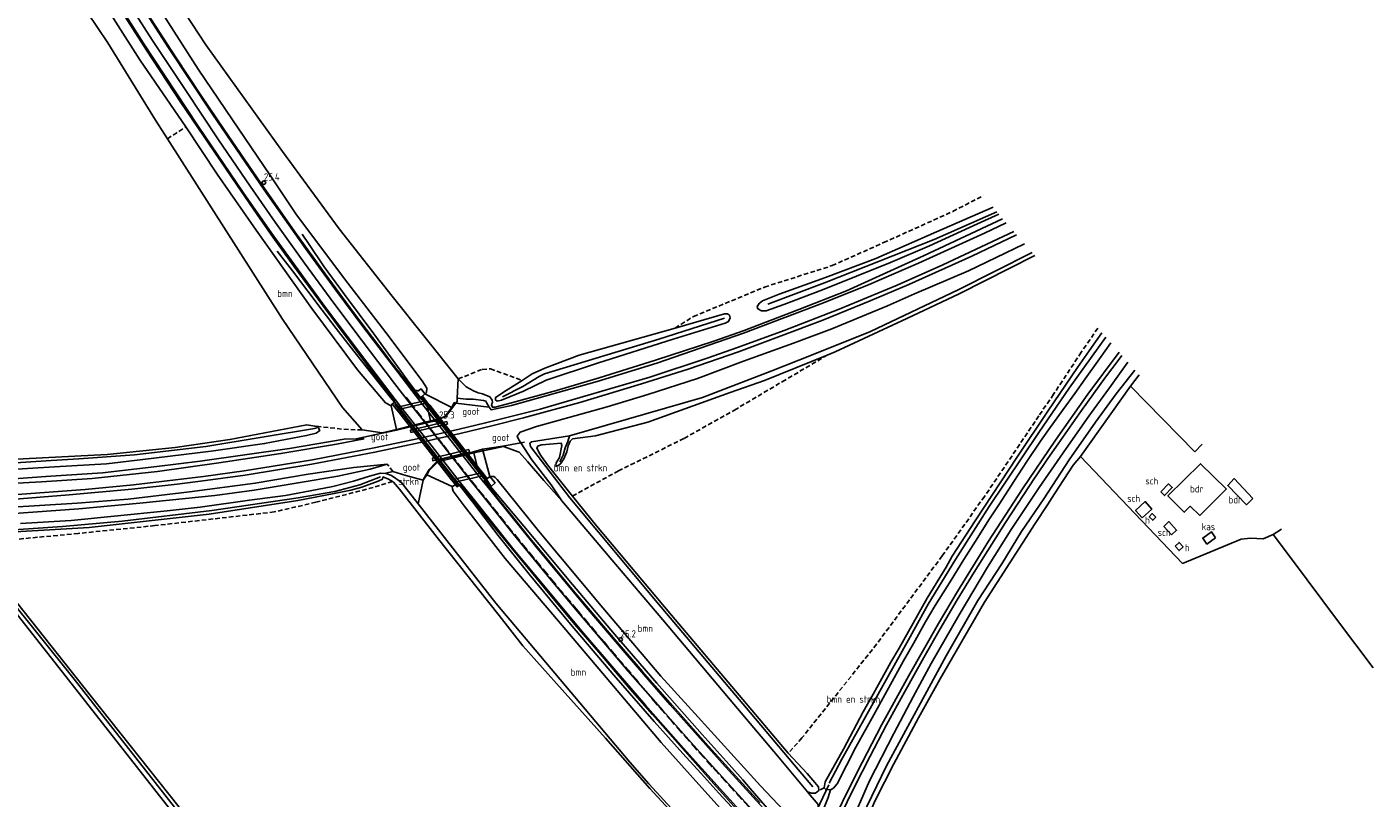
# Model space of a CAD drawing. Extents: x 234510 to 235400, y 502342 to 503395.
# Tile 3 of 15: x 234929 to 235400, y 502592 to 502862. Entities that reach past the tile are written whole.
import ezdxf
from ezdxf.enums import TextEntityAlignment as Align

# ---------------------------------------------------------------- set-up
doc = ezdxf.new("R2010")
doc.units = 0
doc.header["$MEASUREMENT"] = 0
for name, pattern in [('CULTSCH', [2.4, 1.6, -0.8]), ('GELEIDE', [1000.1, 1000, -0.1]), ('RASTER', [1000.1, 1000, -0.1]), ('VERFSTIP', [4, 3, -1])]:
    doc.linetypes.add(name, pattern=pattern)
doc.layers.get('0').update_dxf_attribs({"linetype": 'CONTINUOUS'})
for name, color, linetype in [('MDI-XX-BEBOUWING', 15, 'CONTINUOUS'), ('MDI-XX-BEPLANTING', 11, 'CONTINUOUS'), ('MDI-XX-GELEIDERAIL', 14, 'CONTINUOUS'), ('MDI-XX-GREPPEL', 12, 'CONTINUOUS'), ('MDI-XX-HECTO', 1, 'CONTINUOUS'), ('MDI-XX-KUNSTWERK', 12, 'CONTINUOUS'), ('MDI-XX-MARKERING', 8, 'CONTINUOUS'), ('MDI-XX-OVERIG', 16, 'CONTINUOUS'), ('MDI-XX-RASTER', 7, 'CONTINUOUS'), ('MDI-XX-RIOLERING', 12, 'CONTINUOUS'), ('MDI-XX-TALUD', 11, 'CONTINUOUS'), ('MDI-XX-TERREINAFSCH', 15, 'CONTINUOUS')]:
    doc.layers.add(name, color=color, linetype=linetype)
doc.styles.add('ISO25', font='ISO', dxfattribs={"height": 2.5})
doc.linetypes.add('GREPPEL', pattern='A,25.5,-0.01,[14,RTW.shx,S=1,R=0,X=0,Y=0],1,[14,RTW.shx,S=1,R=0,X=0,Y=0],1,[14,RTW.shx,S=1,R=0,X=0,Y=0],1,[14,RTW.shx,S=1,R=0,X=0,Y=0],1,[14,RTW.shx,S=1,R=0,X=0,Y=0],0.5,-0.01', length=30.02)

# ---------------------------------------------------------------- blocks, each defined once
blk = doc.blocks.new('PUNT125')
at = {"color": 0}
blk.add_circle((0, 0), 0.625, dxfattribs=at)

msp = doc.modelspace()

# ---------------------------------------------------------------- linework, layer by layer
at = {"layer": 'MDI-XX-BEBOUWING', "color": 253}
for points in [[(235348.458, 502699.919, 11.278), (235339.263, 502690.789, 11.395), (235335.865, 502694.015, 11.683), (235333.799, 502691.892, 11.758), (235328.052, 502697.579, 10.48), (235339.526, 502708.888, 10.429), (235348.513, 502700.036, 11.071), (235348.458, 502699.919, 11.278)], [(235325.573, 502699.004, 10.405), (235328.311, 502701.814, 10.303), (235329.603, 502700.55, 10.501), (235326.855, 502697.718, 10.654), (235325.573, 502699.004, 10.405)], [(235357.789, 502696.743, 11.368), (235355.613, 502694.54, 11.362), (235349.018, 502701.295, 10.942), (235351.307, 502703.673, 10.807), (235357.789, 502696.743, 11.368)], [(235319.037, 502689.925, 10.216), (235316.729, 502692.484, 10.255), (235320.126, 502695.599, 10.198), (235322.427, 502693.005, 10.153), (235319.037, 502689.925, 10.216)], [(235321.468, 502690.302, 9.487), (235322.56, 502691.408, 9.814), (235323.843, 502690.158, 9.811), (235322.747, 502689.064, 9.457), (235321.468, 502690.302, 9.487)], [(235329.332, 502683.991, 10.102), (235326.654, 502686.945, 10.126), (235328.444, 502688.599, 10.789), (235331.085, 502685.602, 10.828), (235329.332, 502683.991, 10.102)], [(235344.761, 502682.886, 10.066), (235341.721, 502680.769, 10.135), (235340.265, 502682.85, 10.171), (235343.346, 502685.031, 10.051), (235344.761, 502682.886, 10.066)], [(235330.575, 502680.08, 10.27), (235332.009, 502681.322, 10.261), (235333.375, 502679.764, 10.192), (235331.966, 502678.503, 10.243), (235330.575, 502680.08, 10.27)]]:
    msp.add_polyline3d(points, close=True, dxfattribs=at)
at = {"layer": 'MDI-XX-GELEIDERAIL', "color": 253, "linetype": 'GELEIDE'}
for points in [[(235067.327, 502730.737, 16.236), (235061.722, 502738.193, 15.975), (235050.059, 502754.323, 15.747), (235039.786, 502768.134, 15.321), (235032.761, 502777.826, 14.823), (235027.466, 502785.575, 14.373), (235025.064, 502789.151, 14.079)], [(235058.708, 502728.778, 16.203), (235055.986, 502732.085, 16.077), (235047.51, 502742.661, 15.906), (235041.778, 502749.922, 15.738), (235036.867, 502756.233, 15.573), (235032.008, 502762.593, 15.453), (235021.635, 502776.399, 14.808), (235016.305, 502783.291, 14.259)], [(235087.931, 502704.555, 16.647), (235075.282, 502720.592, 16.413), (235067.327, 502730.737, 16.236)], [(235079.153, 502702.592, 16.653), (235066.226, 502718.945, 16.401), (235058.708, 502728.778, 16.203)], [(235158.252, 502607.475, 16.888), (235148.204, 502618.721, 16.95), (235134.105, 502634.869, 17.028), (235118.988, 502652.708, 16.953), (235104.418, 502670.253, 16.932), (235093.586, 502683.723, 16.818), (235088.712, 502690.125, 16.767), (235084.728, 502695.429, 16.713), (235079.153, 502702.592, 16.653)], [(235164.986, 502614.11, 16.978), (235149.16, 502632.029, 17.028), (235134.343, 502649.251, 17.025), (235119.671, 502666.649, 16.977), (235102.584, 502687.004, 16.842), (235091.393, 502700.305, 16.689), (235087.931, 502704.555, 16.647)], [(235195.322, 502579.741, 16.636), (235193.098, 502582.165, 16.603), (235187.107, 502589.095, 16.702), (235181.835, 502595.226, 16.732), (235179.28, 502598.208, 16.732), (235174.449, 502603.568, 16.876), (235164.986, 502614.11, 16.978)], [(235191.723, 502571.861, 16.657), (235188.297, 502575.388, 16.63), (235181.797, 502582.127, 16.693), (235175.339, 502588.79, 16.72), (235170.817, 502593.552, 16.75), (235164.528, 502600.532, 16.828), (235158.252, 502607.475, 16.888)]]:
    msp.add_polyline3d(points, dxfattribs=at)
at = {"layer": 'MDI-XX-GREPPEL', "color": 253, "linetype": 'GREPPEL'}
for points in [[(235268.174, 502797.031, 7.83), (235246.21, 502787.375, 7.812), (235207.903, 502772.146, 7.638), (235187.98, 502764.671, 7.419)], [(235174.175, 502630.898, 7.78), (235149.374, 502660.24, 7.482), (235118.74, 502696.989, 7.455), (235104.898, 502714.93, 7.422), (235104.687, 502716.06, 7.503), (235105.315, 502716.535, 7.725), (235118.535, 502718.615, 7.2), (235165.169, 502732.094, 7.044), (235189.425, 502741.417, 7.329), (235203.36, 502746.903, 7.341), (235223.952, 502755.203, 7.5), (235254.669, 502769.714, 7.599), (235280.537, 502782.746, 7.494)], [(235172.91, 502759.762, 7.704), (235149.886, 502752.5, 7.731), (235109.881, 502740.304, 7.368), (235107.938, 502739.455, 7.38), (235102.296, 502735.92, 7.86), (235095.131, 502732.328, 8.442)], [(235306.358, 502753.139, 7.84), (235293.555, 502735.301, 7.804), (235282.945, 502719.846, 7.699), (235265.554, 502693.875, 7.711), (235253.707, 502675.309, 7.648), (235244.193, 502659.685, 7.747), (235237.798, 502648.334, 7.669), (235221.602, 502619.197, 7.675), (235213.917, 502605.449, 7.957), (235209.47, 502597.095, 8.215)], [(235286.97, 502507.471, 7.691), (235275.116, 502519.798, 7.726), (235262.37, 502533.154, 7.654), (235253.763, 502542.158, 7.744), (235240.519, 502556.403, 7.744), (235226.853, 502571.639, 7.78), (235220.035, 502579.364, 7.906), (235219.266, 502580.701, 7.963), (235219.344, 502581.973, 7.963), (235229.552, 502603.092, 7.708), (235250.476, 502641.685, 7.612), (235261.585, 502660.958, 7.585), (235269.889, 502673.879, 7.546), (235276.827, 502685.125, 7.396), (235284.607, 502696.596, 7.393), (235293.527, 502710.213, 7.459), (235302.753, 502723.418, 7.561), (235310, 502733.281, 7.702), (235316.478, 502741.623, 7.774)], [(234829.51, 502703.81, 7.599), (234854.426, 502705.175, 7.527), (234892.615, 502707.108, 7.533), (234937.19, 502710.027, 7.275), (234946.801, 502710.578, 7.581), (234966.367, 502712.028, 7.524), (234991.326, 502714.946, 7.464), (235030.058, 502721.349, 7.491)], [(235118.535, 502718.615, 7.2), (235118.005, 502716.682, 7.581), (235117.101, 502714.389, 7.683), (235116.427, 502711.848, 7.659), (235115.229, 502709.576, 7.896)], [(235052.461, 502704.316, 7.224), (235045.141, 502701.451, 7.287), (235036.456, 502699.192, 7.212), (235023.608, 502696.914, 7.206), (234993.405, 502692.53, 7.215), (234962.04, 502688.758, 7.062), (234941.163, 502686.884, 7.005), (234915.426, 502685.174, 6.918), (234909.271, 502684.652, 6.738), (234907.453, 502683.496, 6.591), (234906.36, 502682.617, 6.579), (234905.198, 502682.14, 6.546), (234867.057, 502680.941, 6.555), (234846.101, 502680.057, 6.45)], [(234909.295, 502678.207, 6.588), (234945.179, 502633.438, 6.741), (234980.273, 502588.705, 6.798), (235013.634, 502546.678, 7.044), (235044.096, 502508.099, 7.189)], [(235203.775, 502595.779, 8.188), (235197.409, 502603.41, 7.843), (235181.876, 502621.806, 7.864), (235174.175, 502630.898, 7.78)]]:
    msp.add_polyline3d(points, dxfattribs=at)
at = {"layer": 'MDI-XX-KUNSTWERK', "color": 253}
for points in [[(235089.819, 502703.632, 16.047), (235089.23, 502703.164, 16.089), (235089.016, 502703.431, 15.912), (235088.09, 502704.591, 16.113), (235087.931, 502704.555, 16.647), (235087.011, 502704.349, 15.948), (235083.682, 502703.605, 16.017), (235083.477, 502703.559, 16.011), (235079.971, 502702.775, 16.059), (235079.153, 502702.592, 16.653), (235078.904, 502702.536, 16.14), (235079.56, 502701.672, 16.026), (235079.854, 502701.284, 16.134), (235079.224, 502700.824, 16.104), (235078.674, 502701.527, 15.646), (235077.869, 502702.555, 14.948), (235077.337, 502703.235, 14.408), (235076.525, 502704.272, 15.525), (235058.811, 502726.902, 15.525), (235058.118, 502727.788, 15.525), (235056.555, 502729.784, 15.525), (235057.301, 502730.334, 15.513), (235057.432, 502730.167, 15.477), (235058.552, 502728.742, 15.633), (235058.708, 502728.778, 16.203), (235059.46, 502728.949, 15.522), (235062.917, 502729.735, 15.582), (235063.166, 502729.792, 15.576), (235066.46, 502730.54, 15.57), (235067.327, 502730.737, 16.236), (235067.489, 502730.774, 15.636), (235066.961, 502731.43, 15.561), (235066.454, 502732.06, 15.663), (235067.116, 502732.566, 15.66), (235068.94, 502730.237, 13.912), (235069.671, 502729.31, 16.047), (235086.984, 502707.244, 16.047), (235088.108, 502705.813, 14.435), (235089.819, 502703.632, 16.047)], [(235066.46, 502730.54, 15.57), (235067.327, 502730.737, 16.236), (235067.489, 502730.774, 15.636), (235066.961, 502731.43, 15.561), (235066.454, 502732.06, 15.663), (235067.116, 502732.566, 15.66), (235068.94, 502730.237, 13.912), (235068.756, 502730.194, 13.883), (235068.579, 502730.121, 13.786), (235068.362, 502730.097, 13.921), (235058.118, 502727.788, 15.525), (235056.555, 502729.784, 15.525), (235057.301, 502730.334, 15.513), (235057.432, 502730.167, 15.477), (235058.552, 502728.742, 15.633), (235058.708, 502728.778, 16.203), (235059.46, 502728.949, 15.522), (235062.917, 502729.735, 15.582), (235063.166, 502729.792, 15.576), (235066.46, 502730.54, 15.57)], [(235075.675, 502723.602, 9.383), (235075.841, 502722.758, 9.392), (235063.087, 502719.807, 9.374), (235062.91, 502720.658, 9.376), (235075.675, 502723.602, 9.383)], [(235083.368, 502713.825, 9.533), (235083.567, 502712.942, 9.533), (235070.727, 502709.939, 9.527), (235070.632, 502710.808, 9.528), (235083.368, 502713.825, 9.533)], [(235089.559, 502703.395, 15.853), (235089.23, 502703.164, 16.089), (235089.016, 502703.431, 15.912), (235088.09, 502704.591, 16.113), (235087.931, 502704.555, 16.647), (235087.011, 502704.349, 15.948), (235083.682, 502703.605, 16.017), (235083.477, 502703.559, 16.011), (235079.971, 502702.775, 16.059), (235079.153, 502702.592, 16.653), (235078.904, 502702.536, 16.14), (235079.56, 502701.672, 16.026), (235079.854, 502701.284, 16.134), (235079.224, 502700.824, 16.104), (235078.674, 502701.527, 15.646), (235077.869, 502702.555, 14.948), (235077.337, 502703.235, 14.408), (235086.711, 502705.492, 14.403), (235086.849, 502705.583, 14.321), (235087.091, 502705.596, 14.443), (235088.108, 502705.813, 14.435), (235089.819, 502703.632, 16.047), (235089.559, 502703.395, 15.853)]]:
    msp.add_polyline3d(points, close=True, dxfattribs=at)
at = {"layer": 'MDI-XX-MARKERING', "color": 253}
for points in [[(235059.46, 502728.949, 15.522), (235053.86, 502736.216, 15.426), (235044.695, 502748.22, 15.261), (235033.223, 502763.587, 14.877), (235023.574, 502776.731, 14.586), (235014.382, 502789.493, 14.241), (235004.355, 502803.818, 13.959), (234988.577, 502827.018, 13.353), (234969.354, 502856.17, 12.675), (234953.191, 502881.678, 12.057), (234936.492, 502908.842, 11.487)], [(235062.917, 502729.735, 15.582), (235057.363, 502737.001, 15.459), (235045.96, 502751.896, 15.153), (235036.073, 502765.061, 14.835), (235025.783, 502779.108, 14.571), (235015.565, 502793.432, 14.19), (235006.787, 502806.047, 13.917), (234995.779, 502822.203, 13.428), (234984.244, 502839.429, 13.083), (234972.673, 502856.969, 12.693), (234960.97, 502875.316, 12.279), (234947.528, 502897.053, 11.826), (234939.929, 502909.524, 11.481)], [(235066.46, 502730.54, 15.57), (235058.465, 502740.896, 15.348), (235046.615, 502756.374, 15.111), (235036.414, 502770.074, 14.796), (235026.145, 502784.204, 14.373), (235011.651, 502804.714, 13.941), (234993.599, 502831.225, 13.359), (234978.188, 502854.411, 12.75), (234961.946, 502879.775, 12.123), (234946.313, 502905.199, 11.553), (234942.319, 502911.832, 11.448)], [(235083.477, 502703.559, 16.011), (235071.753, 502718.509, 15.819), (235062.917, 502729.735, 15.582)], [(235087.011, 502704.349, 15.948), (235081.442, 502711.458, 15.858), (235066.46, 502730.54, 15.57)], [(235079.971, 502702.775, 16.059), (235070.482, 502714.857, 15.963), (235059.46, 502728.949, 15.522)], [(235158.554, 502609.3, 16.375), (235145.163, 502624.412, 16.431), (235133.43, 502637.991, 16.437), (235123.475, 502649.619, 16.437), (235110.066, 502665.643, 16.449), (235099.27, 502678.68, 16.449), (235087.031, 502693.898, 16.143), (235079.971, 502702.775, 16.059)], [(235162.08, 502610.303, 16.402), (235151.233, 502622.465, 16.392), (235139.157, 502636.312, 16.416), (235128.059, 502649.288, 16.467), (235121.42, 502657.16, 16.458), (235111.761, 502668.725, 16.38), (235098.908, 502684.345, 16.29), (235088.813, 502696.895, 16.101), (235083.477, 502703.559, 16.011)], [(235163.392, 502613.72, 16.324), (235153.796, 502624.553, 16.311), (235146.831, 502632.508, 16.311), (235138.07, 502642.673, 16.368), (235124.421, 502658.684, 16.341), (235106.767, 502679.865, 16.221), (235090.693, 502699.859, 15.969), (235087.011, 502704.349, 15.948)], [(235194.984, 502579.001, 15.958), (235186.491, 502588.265, 16.027), (235172.013, 502604.121, 16.228), (235163.392, 502613.72, 16.324)], [(235192.083, 502572.649, 16.042), (235184.049, 502581.221, 16.078), (235176.969, 502588.873, 16.189), (235171.336, 502595.097, 16.279), (235158.554, 502609.3, 16.375)], [(235193.511, 502575.776, 16.018), (235187.225, 502582.567, 16.078), (235173.043, 502598.179, 16.264), (235162.08, 502610.303, 16.402)]]:
    msp.add_polyline3d(points, dxfattribs=at)
at = {"layer": 'MDI-XX-MARKERING', "color": 253, "linetype": 'VERFSTIP'}
for points in [[(235063.166, 502729.792, 15.576), (235061.391, 502732.133, 15.555)], [(235083.682, 502703.605, 16.017), (235074.192, 502715.734, 15.855), (235063.166, 502729.792, 15.576)], [(235142.754, 502632.501, 16.407), (235130.67, 502646.501, 16.461), (235121.591, 502657.287, 16.479), (235113.664, 502666.731, 16.434), (235106.273, 502675.687, 16.341), (235098.58, 502685.081, 16.281), (235083.682, 502703.605, 16.017)], [(235160.63, 502611.617, 16.447), (235154.63, 502618.403, 16.419), (235146.736, 502627.375, 16.404)], [(235193.434, 502575.607, 16.015), (235187.072, 502582.499, 16.087), (235168.589, 502602.709, 16.33), (235160.63, 502611.617, 16.447)]]:
    msp.add_polyline3d(points, dxfattribs=at)
at = {"layer": 'MDI-XX-OVERIG', "color": 253}
for points in [[(234836.533, 502693.413, 9.501), (234845.5, 502693.852, 9.495), (234870.463, 502695.051, 9.495), (234896.544, 502696.382, 9.483), (234923.721, 502697.954, 9.489), (234949.051, 502699.855, 9.516), (234965.93, 502701.486, 9.519), (234990.42, 502704.401, 9.492), (235004.758, 502706.409, 9.546), (235028.576, 502710.268, 9.516), (235050.16, 502714.409, 9.594), (235065.892, 502717.719, 9.595), (235079.952, 502720.917, 9.599), (235089.219, 502723.156, 9.606), (235108.382, 502727.963, 9.516), (235146.698, 502739.182, 9.516), (235166.814, 502745.817, 9.519), (235177.376, 502749.549, 9.519), (235193.72, 502755.529, 9.513), (235212.975, 502762.984, 9.588), (235233.239, 502771.405, 9.591), (235249.225, 502778.448, 9.627), (235270.43, 502788.36, 9.627), (235274.15, 502790.089, 9.636)], [(235275.127, 502788.966, 9.636), (235259.421, 502781.503, 9.657), (235237.329, 502771.596, 9.651), (235223.883, 502765.865, 9.645), (235207.262, 502759.117, 9.63), (235192.724, 502753.575, 9.615), (235177.749, 502748.063, 9.621), (235160.177, 502742.021, 9.57), (235143.83, 502736.816, 9.597), (235122.264, 502730.302, 9.555), (235102.484, 502724.938, 9.537), (235091.456, 502722.161, 9.69), (235080.302, 502719.444, 9.683), (235066.279, 502716.26, 9.674), (235050.42, 502712.946, 9.675), (235028.368, 502708.69, 9.555), (235005.067, 502704.917, 9.573), (234991.191, 502702.985, 9.585), (234981.301, 502701.696, 9.57), (234965.396, 502699.943, 9.573), (234943.502, 502697.942, 9.576), (234923.107, 502696.405, 9.528)], [(235208.952, 502579.987, 9.557), (235219.272, 502600.885, 9.505), (235227.976, 502617.646, 9.511), (235237.219, 502634.564, 9.526), (235247.73, 502652.975, 9.523), (235254.404, 502664.196, 9.511), (235265.286, 502681.816, 9.526), (235277.117, 502700.09, 9.544), (235288.67, 502717.143, 9.55), (235300.04, 502733.197, 9.544), (235310.955, 502747.908, 9.535)], [(235311.955, 502746.77, 9.409), (235310.659, 502745.017, 9.427), (235306.259, 502739.147, 9.442), (235302.011, 502733.37, 9.439), (235297.779, 502727.499, 9.442), (235293.686, 502721.708, 9.451), (235289.612, 502715.871, 9.454), (235286.036, 502710.724, 9.445), (235281.671, 502704.29, 9.445), (235281.638, 502704.199, 9.427), (235271.171, 502688.25, 9.415), (235260.285, 502670.936, 9.421), (235254.356, 502661.192, 9.403), (235248.341, 502651.071, 9.406), (235242.642, 502641.115, 9.406), (235234.675, 502626.82, 9.421), (235229.587, 502617.455, 9.421), (235223.897, 502606.584, 9.421), (235218.387, 502595.754, 9.421), (235213.186, 502585.284, 9.421)]]:
    msp.add_polyline3d(points, dxfattribs=at)
at = {"layer": 'MDI-XX-RASTER', "color": 253, "linetype": 'RASTER'}
for points in [[(234943.571, 502876.166, 8.388), (234956.928, 502856.173, 8.604), (234973.711, 502829.053, 8.904), (234977.838, 502822.587, 8.781), (235018.153, 502759.423, 8.355), (235039.079, 502728.604, 8.745), (235046.01, 502720.689, 8.77), (235052.977, 502719.661, 9.353), (235058.019, 502720.877, 9.578), (235069.986, 502723.874, 9.73), (235074.047, 502724.935, 9.529), (235075.209, 502725.227, 9.596), (235078.772, 502730.099, 9.446), (235079.227, 502730.662, 9.545), (235079.288, 502731.809, 9.495), (235079.644, 502738.546, 8.348), (235056.498, 502767.462, 8.565), (235037.989, 502791.11, 8.583), (235018.117, 502818.16, 9.195), (234991.244, 502855.5, 9.135), (234981.462, 502870.391, 8.859)], [(235314.935, 502735.991, 8.641), (235317.967, 502739.929, 8.614)], [(235399.894, 502637.476, 8.743), (235387.469, 502653.969, 8.635), (235371.645, 502675.086, 8.56), (235364.903, 502684.107, 8.692), (235361.366, 502682.623, 8.767), (235357.036, 502682.834, 8.779), (235353.702, 502682.469, 8.74), (235333.163, 502673.947, 8.716), (235297.452, 502711.419, 8.506), (235314.935, 502735.991, 8.641), (235337.518, 502713.02, 8.77), (235340.068, 502715.686, 8.77)], [(235079.651, 502701.308, 16.14), (235057.472, 502729.76, 15.69)], [(235066.859, 502732.016, 15.747), (235089.353, 502703.555, 15.999)], [(235176.162, 502624.787, 9.235), (235151.275, 502654.286, 8.766), (235133.447, 502675.273, 8.766), (235115.925, 502695.84, 8.826), (235109.626, 502703.02, 9.039), (235103.936, 502709.673, 8.955), (235100.946, 502712.936, 8.983), (235095.449, 502714.906, 9.215), (235085.155, 502712.637, 9.533), (235072.557, 502709.532, 9.228), (235071.806, 502709.352, 9.382), (235069.449, 502706.82, 9.342), (235067.426, 502703.462, 9.311), (235067.371, 502703.143, 9.134), (235065.626, 502694.819, 8.577), (235092.84, 502660.09, 8.91), (235139.7, 502604.483, 8.868), (235146.397, 502596.898, 8.8)], [(235283.287, 502513.655, 8.389), (235267.594, 502529.252, 8.26), (235261.55, 502535.818, 8.284), (235249.852, 502548.172, 8.401), (235238.07, 502561.007, 8.644), (235232.566, 502567.107, 8.617), (235226.575, 502573.809, 8.701), (235220.968, 502580.529, 8.743), (235225.619, 502591.006, 8.5), (235232.081, 502603.809, 8.539), (235240.77, 502619.892, 8.551), (235248.302, 502633.561, 8.617), (235263.844, 502660.398, 8.311), (235281.611, 502687.954, 8.248), (235285.903, 502694.52, 8.242), (235288.378, 502698.388, 8.236), (235294.952, 502708.395, 8.461), (235297.452, 502711.419, 8.506)], [(235364.903, 502684.107, 8.692), (235367.832, 502686.019, 8.566)], [(235176.162, 502624.787, 9.235), (235191.369, 502606.648, 9.346), (235201.889, 502594.093, 9.592), (235202.898, 502592.889, 9.739), (235204.283, 502591.257, 9.724), (235205.652, 502589.605, 9.616), (235205.573, 502583.636, 9.518), (235203.752, 502579.415, 9.8), (235202.076, 502575.82, 9.847), (235201.788, 502575.203, 9.957), (235196.09, 502563.315, 9.389), (235195.905, 502562.859, 9.468), (235192.986, 502560.985, 9.422), (235189.83, 502559.624, 9.512), (235183.275, 502560.482, 8.835), (235179.887, 502561.045, 8.175), (235161.101, 502580.823, 8.917), (235146.397, 502596.898, 8.8)]]:
    msp.add_polyline3d(points, dxfattribs=at)
at = {"layer": 'MDI-XX-RIOLERING', "color": 253}
for points in [[(235077.458, 502728.574, 9.496), (235078.266, 502730.252, 9.475), (235078.772, 502730.099, 9.446), (235090.458, 502728.714, 8.731)], [(235058.061, 502720.649, 9.398), (235052.969, 502719.532, 9.2), (235043.907, 502717.609, 8.668)], [(235088.163, 502714, 9.324), (235095.313, 502715.046, 9.136), (235101.548, 502716.182, 8.901), (235102.879, 502716.425, 7.982)], [(235068.693, 502705.027, 9.163), (235067.371, 502703.143, 9.134), (235061.344, 502704.797, 8.897), (235056.766, 502706.106, 8.727), (235054.258, 502705.597, 8.445)], [(235209.324, 502596.491, 8.422), (235187.063, 502549.484, 7.954)], [(235205.782, 502583.666, 9.333), (235209.181, 502592.068, 9.107), (235209.996, 502594.733, 9.145)]]:
    msp.add_polyline3d(points, dxfattribs=at)
at = {"layer": 'MDI-XX-TALUD', "color": 253}
for points in [[(234948.188, 502910.525, 11.13), (234959.408, 502892.42, 11.556), (234974.432, 502868.974, 12.108), (234988.545, 502846.997, 12.591), (234998.131, 502832.828, 12.99), (235013.89, 502809.641, 13.482), (235022.814, 502796.269, 13.566), (235039.778, 502773.587, 14.292), (235054.275, 502754.828, 14.574), (235067.004, 502737.887, 14.883), (235068.596, 502735.259, 15.018), (235068.56, 502733.831, 15.231), (235067.892, 502733.322, 15.26)], [(235056.185, 502729.138, 15.121), (235054.197, 502730.161, 15.123), (235044.375, 502741.706, 15.036), (235028.379, 502763.197, 14.616), (235008.964, 502790.557, 14.01), (234995.3, 502810.233, 13.329), (234984.258, 502826.734, 13.086), (234968.201, 502850.171, 12.489), (234959.725, 502863.371, 12.138), (234954.709, 502871.459, 11.898), (234952.315, 502875.319, 11.892), (234940.897, 502894.137, 11.529), (234936.016, 502902.498, 11.37)], [(235266.86, 502798.625, 8.352), (235247.039, 502790.052, 8.4), (235225.872, 502780.67, 8.292), (235208.201, 502774.014, 8.301), (235192.007, 502768.25, 8.322), (235186.164, 502765.91, 8.298), (235184.938, 502765.003, 8.262), (235184.247, 502763.854, 8.265), (235184.514, 502763.134, 8.253), (235185.805, 502762.436, 8.265), (235187.43, 502762.334, 8.289), (235193.633, 502764.607, 8.349), (235207.215, 502769.707, 8.433), (235230.922, 502779.336, 8.274), (235244.567, 502785.142, 8.184), (235261.45, 502792.866, 8.196), (235268.858, 502796.201, 8.205)], [(235079.288, 502731.809, 9.495), (235082.412, 502731.487, 9.327), (235084.865, 502731.414, 9.306), (235088.468, 502731.036, 9.165), (235089.349, 502730.764, 9.165), (235089.63, 502730.014, 9.126), (235090.458, 502728.714, 8.731), (235091.124, 502727.788, 9.099), (235098.335, 502729.278, 9.126), (235128.32, 502737.668, 9.123), (235149.212, 502744.109, 9.15), (235179.536, 502754.615, 9.156), (235207.457, 502765.151, 9.156), (235223.458, 502771.642, 9.222), (235240.718, 502779.075, 9.213), (235263.907, 502789.599, 9.219), (235271.471, 502793.169, 9.249)], [(235270.204, 502794.626, 8.19), (235242.558, 502781.61, 8.31), (235215.551, 502769.343, 8.517), (235198.816, 502762.897, 8.484), (235179.687, 502755.539, 8.577), (235169.083, 502751.754, 8.586), (235148.656, 502745.142, 8.496), (235129.002, 502738.874, 8.538), (235113.99, 502734.505, 8.514), (235098.302, 502730.126, 8.67), (235092.532, 502728.635, 8.727), (235091.595, 502728.638, 8.715), (235091.304, 502729.458, 8.649), (235091.605, 502730.374, 8.625), (235091.465, 502731.137, 8.607), (235090.675, 502732.289, 8.535), (235088.139, 502733.293, 8.484), (235086.618, 502733.707, 8.487), (235084.93, 502734.34, 8.436), (235082.44, 502735.754, 8.475), (235079.644, 502738.546, 8.348)], [(235277.867, 502785.816, 9.162), (235271.16, 502782.562, 9.165), (235258.251, 502776.326, 8.985), (235239.381, 502768.272, 9.132), (235229.903, 502764.091, 9.12), (235210.447, 502756.135, 9.171), (235197.055, 502751.101, 9.123), (235179.449, 502744.742, 9.081), (235163.427, 502738.74, 8.994), (235146.001, 502733.072, 9.057), (235131.813, 502728.809, 9.021), (235122.51, 502726.187, 8.967), (235107.089, 502721.91, 9.108), (235101.284, 502719.909, 9.219), (235100.248, 502718.54, 9.216), (235100.891, 502717.215, 9.147), (235101.548, 502716.182, 8.901)], [(235177.998, 502627.911, 8.281), (235154.338, 502655.831, 8.028), (235128.011, 502687.15, 7.977), (235119.631, 502697.552, 8.256), (235113.569, 502705.077, 8.322), (235110.841, 502708.499, 8.34), (235108.805, 502711.352, 8.37), (235107.942, 502712.646, 8.544), (235107.159, 502714.493, 8.568), (235107.67, 502715.145, 8.565), (235108.884, 502715.522, 8.565), (235115.618, 502716.071, 8.241), (235115.926, 502715.238, 8.241), (235115.087, 502711.095, 8.292), (235113.9, 502709.197, 8.289), (235113.856, 502708.257, 8.28), (235114.52, 502708.142, 8.352), (235115.472, 502708.865, 8.454), (235116.627, 502710.616, 8.427), (235117.712, 502713.082, 8.349), (235118.146, 502715.08, 8.37), (235118.775, 502716.742, 8.37), (235119.679, 502717.564, 8.289), (235127.69, 502718.68, 7.995), (235145.958, 502723.423, 7.761), (235174.858, 502733.781, 7.833), (235186.894, 502738.021, 8.085), (235208.747, 502746.865, 8.13), (235211.647, 502748.039, 8.196), (235236.662, 502759.661, 8.025), (235254.968, 502768.277, 8.043), (235281.44, 502781.708, 8.118)], [(235155.55, 502756.357, 8.292), (235121.963, 502746.857, 8.214), (235109.943, 502742.297, 8.175), (235105.529, 502740.301, 8.157), (235101.976, 502738.025, 8.259), (235096.459, 502734.489, 8.52), (235092.714, 502732.073, 8.529), (235092.686, 502731.224, 8.559), (235093.322, 502730.815, 8.604), (235094.745, 502731.107, 8.673), (235102.49, 502734.314, 8.655), (235110.416, 502738.072, 8.376), (235128.402, 502744.03, 8.316), (235154.862, 502752.467, 8.295), (235173.109, 502758.006, 8.364), (235174.26, 502758.62, 8.379), (235174.873, 502759.93, 8.346), (235174.622, 502760.858, 8.316), (235173.868, 502761.335, 8.307), (235172.895, 502761.353, 8.316), (235155.552, 502756.358, 8.289)], [(235304.934, 502754.709, 8.332), (235300.538, 502748.333, 8.179), (235296.416, 502742.498, 8.248), (235286.004, 502727.235, 8.194), (235275.381, 502711.417, 8.239), (235260.543, 502688.901, 8.254), (235252.554, 502676.488, 8.242), (235250.421, 502672.731, 8.236), (235243.751, 502661.773, 8.239), (235237.271, 502650.172, 8.251), (235233.984, 502644.289, 8.266), (235231.101, 502639.382, 8.287), (235229.203, 502636.006, 8.356), (235224.9, 502628.264, 8.377), (235221.398, 502622.064, 8.374), (235214.509, 502608.991, 8.308), (235208.05, 502597.495, 8.998), (235207.738, 502595.486, 9.253), (235208.358, 502594.817, 9.259), (235209.996, 502594.733, 9.145), (235211.002, 502595.34, 9.298), (235212.28, 502596.885, 9.274), (235218.864, 502609.637, 9.139), (235225.075, 502621.027, 9.079), (235230.245, 502630.318, 9.049), (235235.482, 502639.894, 9.136), (235238.973, 502645.914, 9.1), (235243.206, 502653.535, 9.037), (235246.621, 502659.266, 9.085), (235252.244, 502668.138, 9.082), (235256.677, 502675.309, 9.085), (235261.576, 502683.082, 9.091), (235265.386, 502689.201, 9.106), (235269.158, 502694.88, 9.118), (235274.137, 502702.657, 9.1), (235278.697, 502709.644, 9.136), (235283.518, 502716.75, 9.13), (235286.24, 502720.749, 9.1), (235291.368, 502727.816, 9.127), (235295.442, 502733.475, 9.127), (235299.106, 502738.586, 9.127), (235304.085, 502745.589, 9.13), (235308.127, 502751.126, 9.13)], [(235313.992, 502744.452, 9.139), (235308.205, 502736.283, 9.133), (235300.377, 502725.467, 9.097), (235292.465, 502714.18, 9.046), (235283.019, 502700.508, 8.956), (235273.153, 502685.839, 8.959), (235264.952, 502672.649, 9.046), (235254.986, 502656.042, 9.073), (235245.191, 502638.985, 9.154), (235238.947, 502627.317, 9.112), (235232.081, 502614.488, 9.13), (235223.658, 502597.845, 9.112), (235216.524, 502581.523, 9.166), (235216.662, 502580.155, 9.154), (235217.032, 502579.114, 8.812), (235220.755, 502573.346, 9.043)], [(234830.759, 502701.961, 8.454), (234851.376, 502702.867, 8.361), (234881.546, 502704.697, 8.361), (234913.535, 502706.315, 8.358), (234938.294, 502707.843, 8.481), (234956.541, 502708.81, 8.358), (234969.206, 502710.332, 8.385), (234993.118, 502713.264, 8.4), (235011.864, 502715.911, 8.394), (235026.55, 502718.698, 8.205), (235029.895, 502719.587, 8.118), (235031.202, 502720.528, 7.962), (235030.6, 502721.494, 7.851), (235029.501, 502722.06, 7.809), (235026.701, 502722.435, 7.785), (234999.631, 502717.351, 7.617), (234980.558, 502714.546, 7.677), (234956.741, 502712.103, 7.734), (234922.776, 502710.34, 7.785), (234890.876, 502709.412, 8.031), (234844.13, 502707.3, 8.169), (234827.755, 502706.408, 8.211)], [(235046.698, 502717.578, 9.081), (235043.907, 502717.609, 8.668), (235039.673, 502717.424, 8.505), (235020.614, 502714.224, 8.31), (234989.34, 502709.81, 8.229), (234974.106, 502707.854, 8.316), (234955.091, 502705.692, 8.304), (234935.229, 502704.383, 8.28), (234915.978, 502702.977, 8.253), (234896.894, 502702.077, 8.106), (234875.116, 502700.816, 8.202), (234853.979, 502699.706, 8.298), (234833.028, 502698.602, 8.583)], [(234833.906, 502697.302, 9.06), (234856.577, 502698.262, 9.111), (234894.959, 502700.401, 9.102), (234933.71, 502702.564, 9.114), (234951.441, 502703.698, 9.114), (234974.315, 502706.117, 9.15), (234995.796, 502709.136, 9.12), (235017.577, 502712.444, 9.126), (235037.041, 502715.731, 9.123), (235046.698, 502717.578, 9.081)], [(235101.548, 502716.182, 8.901), (235105.362, 502710.212, 8.874), (235112.173, 502701.478, 8.82), (235115.925, 502695.84, 8.826)], [(235054.798, 502708.696, 9.012), (235043.104, 502707.539, 9.141), (235027.148, 502705.217, 9.213), (235008.576, 502702.029, 9.234), (234985.604, 502699.006, 9.153), (234964.115, 502696.415, 9.228), (234946.217, 502695.102, 9.12), (234921.744, 502693.544, 9.147), (234902.793, 502692.527, 9.156), (234875.369, 502691.28, 9.138), (234855.398, 502690.405, 9.156), (234839.22, 502689.478, 9.063)], [(234840.649, 502687.522, 8.418), (234865.74, 502688.766, 8.436), (234900.111, 502690.062, 8.016), (234922.717, 502691.362, 8.199), (234946.876, 502693.035, 8.106), (234968.185, 502695.016, 8.208), (234994.461, 502697.8, 8.208), (235008.205, 502699.565, 8.268), (235023.607, 502702.224, 8.046), (235037.479, 502704.522, 8.181), (235048.825, 502706.97, 8.295), (235054.798, 502708.696, 9.012)], [(234847.235, 502678.504, 7.749), (234882.599, 502680.236, 7.89), (234901.978, 502680.855, 7.815), (234904.387, 502681.048, 7.815), (234905.263, 502681.307, 7.743), (234907.137, 502682.242, 7.683), (234909.131, 502683.838, 7.743), (234910.597, 502684.172, 7.743), (234950.388, 502686.531, 7.833), (234992.46, 502691.245, 7.878), (235023.482, 502696, 7.836), (235036.187, 502698.434, 7.779), (235041.991, 502699.58, 7.848), (235045.926, 502700.646, 7.938), (235051.612, 502702.792, 7.845), (235053.167, 502703.52, 7.644), (235053.243, 502704.049, 7.575), (235053.22, 502704.317, 7.584)], [(235065.626, 502694.819, 8.577), (235059.711, 502702.38, 8.874), (235056.242, 502704.747, 8.808), (235054.33, 502705.504, 8.676), (235052.459, 502705.564, 8.433), (235048.596, 502704.528, 8.337), (235043.015, 502702.748, 8.316), (235035.698, 502700.914, 8.181), (235030.304, 502699.885, 8.115), (235019.122, 502697.792, 8.136), (235006.578, 502696.143, 8.226), (234989.246, 502693.68, 8.163), (234977.706, 502692.344, 8.166), (234959.222, 502690.463, 8.202), (234944.197, 502689.018, 8.124), (234926.424, 502687.942, 8.232)], [(235053.22, 502704.317, 7.584), (235055.212, 502703.513, 7.647), (235056.647, 502702.595, 7.593), (235056.968, 502702.39, 7.656), (235059.079, 502699.918, 7.647), (235072.247, 502683.045, 7.713), (235093.983, 502655.794, 8.031), (235102.235, 502645.193, 8.118), (235115.991, 502629.774, 8.22), (235131.228, 502612.881, 8.142), (235146.696, 502595.172, 8.269)], [(235090.653, 502704.435, 15.831), (235092.055, 502704.398, 15.885), (235092.552, 502704.033, 15.867), (235093.279, 502703.374, 15.855), (235107.729, 502685.369, 15.936), (235130.266, 502658.436, 16.191), (235150.599, 502634.58, 16.152), (235161.316, 502622.757, 16.12)], [(235150.665, 502611.303, 16.066), (235128.848, 502637.134, 16.323), (235114.755, 502653.743, 16.269), (235096.109, 502675.751, 15.99), (235081.719, 502694.154, 15.897), (235077.861, 502699.295, 15.843), (235077.602, 502700.119, 15.831), (235077.489, 502700.866, 15.658)], [(235048.905, 502503.68, 8.362), (235011.196, 502551.677, 8.166), (234981.921, 502588.706, 7.914), (234950.817, 502627.899, 7.734), (234918.23, 502668.87, 7.683), (234910.672, 502678.542, 7.515), (234909.641, 502678.991, 7.83), (234908.436, 502678.893, 7.968), (234908.06, 502678.337, 7.938), (234908.09, 502677.765, 7.875), (234943.21, 502633.225, 8.052), (234978.972, 502587.787, 8.112), (235012.601, 502544.977, 8.451), (235042.572, 502506.849, 8.5)], [(235201.889, 502594.093, 9.592), (235203.275, 502593.592, 9.547), (235204.702, 502593.621, 9.454), (235205.838, 502594.478, 9.421), (235205.713, 502595.828, 9.097), (235201.811, 502600.522, 8.536), (235195.181, 502607.616, 8.398), (235177.998, 502627.911, 8.281)], [(235161.316, 502622.757, 16.12), (235185.491, 502596.128, 15.781), (235193.592, 502587.504, 15.787), (235194.72, 502585.582, 15.82), (235195.092, 502584.053, 15.937), (235195.019, 502582.938, 15.928)], [(235190.04, 502572.154, 15.856), (235189.436, 502571.746, 15.856), (235188.064, 502571.649, 15.805), (235186.926, 502572.16, 15.76), (235172.242, 502587.329, 15.82), (235160.879, 502599.989, 16.039), (235150.665, 502611.303, 16.066)], [(235146.696, 502595.172, 8.269), (235160.467, 502580.233, 8.32), (235180.098, 502559.933, 8.359), (235183.651, 502555.95, 8.326), (235185.023, 502554.192, 8.323), (235185.623, 502552.941, 8.323), (235185.921, 502551.962, 8.323), (235186.781, 502550.025, 8.191), (235186.801, 502549.594, 8.191)]]:
    msp.add_polyline3d(points, dxfattribs=at)
at = {"layer": 'MDI-XX-TERREINAFSCH', "color": 253}
for points in [[(235050.579, 502739.682, 15.339), (235047.29, 502744.067, 15.312), (235032.207, 502764.21, 14.85), (235022.097, 502777.988, 14.481), (235014.902, 502788.023, 14.28), (235009.259, 502796.098, 14.073), (235002.139, 502806.489, 13.773), (234982.56, 502835.305, 13.089), (234970.558, 502853.545, 12.702), (234960.968, 502868.575, 12.342), (234953.051, 502880.958, 12.06), (234945.334, 502893.496, 11.82), (234935.944, 502908.71, 11.475)], [(235056.524, 502743.954, 15.273), (235051.815, 502750.074, 15.165), (235042.963, 502761.85, 14.994), (235033.04, 502775.368, 14.556), (235022.472, 502789.978, 14.223), (235010.521, 502807.065, 13.875), (234997.61, 502825.901, 13.44), (234989.587, 502837.873, 13.197), (234980.677, 502851.3, 12.828), (234969.514, 502868.517, 12.405), (234958.474, 502886.093, 11.997), (234944.658, 502908.632, 11.481)], [(235066.961, 502731.43, 15.561), (235066.428, 502731.597, 15.54), (235066.158, 502731.889, 15.54), (235064.188, 502734.262, 15.417), (235062.198, 502736.658, 15.417), (235056.524, 502743.954, 15.273)], [(235057.432, 502730.167, 15.477), (235057.351, 502730.753, 15.486), (235050.579, 502739.682, 15.339)], [(235065.119, 502734.591, 15.417), (235065.51, 502734.295, 15.365), (235066.658, 502735.082, 15.294), (235067.892, 502733.322, 15.26), (235077.458, 502728.574, 9.496), (235075.158, 502725.603, 9.534), (235074.047, 502724.935, 9.529), (235071.307, 502723.778, 9.543), (235070.084, 502723.515, 9.535), (235058.061, 502720.649, 9.398), (235058.019, 502720.877, 9.578), (235056.185, 502729.138, 15.121)], [(235064.188, 502734.262, 15.417), (235064.404, 502734.286, 15.387), (235065.119, 502734.591, 15.417)], [(235056.185, 502729.138, 15.121), (235056.555, 502729.784, 15.525), (235058.118, 502727.788, 15.525), (235068.362, 502730.097, 13.921), (235068.579, 502730.121, 13.786), (235068.756, 502730.194, 13.883), (235068.94, 502730.237, 13.912), (235067.116, 502732.566, 15.66), (235066.454, 502732.06, 15.663), (235066.961, 502731.43, 15.561)], [(235067.892, 502733.322, 15.26), (235067.116, 502732.566, 15.66)], [(235067.489, 502730.774, 15.636), (235088.09, 502704.591, 16.113)], [(235068.579, 502730.121, 13.786), (235069.986, 502723.874, 9.73), (235070.084, 502723.515, 9.535)], [(235078.904, 502702.536, 16.14), (235058.552, 502728.742, 15.633)], [(235089.559, 502703.395, 15.853), (235091.17, 502700.899, 15.979), (235092.55, 502702.157, 15.977), (235090.653, 502704.435, 15.831), (235088.163, 502714, 9.324), (235085.039, 502713.082, 9.306), (235074.445, 502710.566, 9.229), (235072.557, 502709.532, 9.228), (235069.523, 502706.466, 9.174), (235068.693, 502705.027, 9.163), (235077.489, 502700.866, 15.658)], [(235086.849, 502705.583, 14.321), (235085.155, 502712.637, 9.533), (235085.039, 502713.082, 9.306)], [(235077.489, 502700.866, 15.658), (235078.674, 502701.527, 15.646), (235077.869, 502702.555, 14.948), (235077.337, 502703.235, 14.408), (235086.711, 502705.492, 14.403), (235086.849, 502705.583, 14.321), (235087.091, 502705.596, 14.443), (235088.108, 502705.813, 14.435), (235089.819, 502703.632, 16.047), (235089.559, 502703.395, 15.853)], [(235079.56, 502701.672, 16.026), (235079.854, 502701.284, 16.134), (235079.224, 502700.824, 16.104), (235078.674, 502701.527, 15.646)], [(235087.384, 502692.746, 16.122), (235082.468, 502698.904, 16.122), (235080.175, 502701.589, 15.996), (235079.56, 502701.672, 16.026)], [(235093.202, 502697.174, 15.987), (235092.682, 502697.852, 15.969), (235088.844, 502702.913, 15.909), (235089.016, 502703.431, 15.912)], [(235089.559, 502703.395, 15.853), (235089.23, 502703.164, 16.089), (235089.016, 502703.431, 15.912)], [(235090.653, 502704.435, 15.831), (235089.819, 502703.632, 16.047)], [(235167.207, 502609.987, 16.249), (235155.608, 502623.159, 16.317), (235144.119, 502636.16, 16.284), (235135.213, 502646.5, 16.293), (235120.462, 502663.81, 16.287), (235111.759, 502674.387, 16.185), (235104.271, 502683.437, 16.149), (235098.643, 502690.401, 16.011), (235093.202, 502697.174, 15.987)], [(235158.17, 502609.219, 16.36), (235147.656, 502621.1, 16.326), (235139.873, 502630.032, 16.38), (235128.846, 502642.873, 16.401), (235120.435, 502652.61, 16.446), (235111.252, 502663.68, 16.401), (235102.564, 502674.199, 16.338), (235092.143, 502686.92, 16.209), (235087.384, 502692.746, 16.122)], [(235179.821, 502585.098, 16.09), (235176.171, 502589.066, 16.147), (235167.162, 502599.106, 16.285), (235158.17, 502609.219, 16.36)], [(235185.303, 502590.143, 16.006), (235184.028, 502591.547, 15.988), (235174.223, 502602.359, 16.135), (235167.207, 502609.987, 16.249)]]:
    msp.add_polyline3d(points, dxfattribs=at)
at = {"layer": 'MDI-XX-TERREINAFSCH', "color": 253, "linetype": 'CULTSCH'}
for points in [[(234977.838, 502822.587, 8.781), (234984.258, 502826.734, 13.086)], [(235155.552, 502756.358, 8.289), (235161.984, 502760.401, 8.319), (235186.894, 502770.697, 8.475), (235210.511, 502778.193, 8.325), (235228.554, 502786.235, 8.331), (235252.798, 502797.187, 8.484), (235263.495, 502802.709, 8.493)], [(235303.557, 502756.289, 8.083), (235297.742, 502747.899, 8.068), (235288.071, 502733.193, 8.044), (235282.888, 502725.612, 8.047), (235263.903, 502697.455, 8.149), (235249.043, 502676.625, 8.122), (235226.116, 502645.721, 8.143), (235199.96, 502612.908, 8.317), (235195.181, 502607.616, 8.398)], [(235119.631, 502697.552, 8.256), (235135.692, 502706.349, 8.259), (235158.772, 502717.745, 8.283), (235176.327, 502727.672, 8.172), (235193.079, 502737.59, 8.037), (235208.747, 502746.865, 8.13)], [(235079.644, 502738.546, 8.348), (235088.035, 502741.89, 8.301), (235090.952, 502742.111, 8.301), (235101.976, 502738.025, 8.259)], [(235046.01, 502720.689, 8.77), (235038.825, 502720.992, 8.361), (235029.501, 502722.06, 7.809)], [(235056.766, 502706.106, 8.727), (235054.798, 502708.696, 9.012)], [(235056.647, 502702.595, 7.593), (235049.859, 502700.551, 7.77), (235029.812, 502695.378, 7.737), (235015.254, 502692.019, 7.728), (234996.195, 502689.802, 7.755), (234973.444, 502687.207, 7.785), (234946.641, 502684.477, 7.647), (234918.563, 502681.827, 7.599), (234911.95, 502680.475, 7.548), (234910.87, 502679.695, 7.548), (234910.672, 502678.542, 7.515)], [(235207.738, 502595.486, 9.253), (235205.838, 502594.478, 9.421)]]:
    msp.add_polyline3d(points, dxfattribs=at)

# ---------------------------------------------------------------- block references
at = {"layer": 'MDI-XX-HECTO', "color": 9}
for p in [(235011.61, 502807.233, 14.1), (235072.932, 502723.944, 16.398), (235136.466, 502647.336, 17.07)]:
    msp.add_blockref('PUNT125', p, dxfattribs=at)

# ---------------------------------------------------------------- texts
at = {"layer": 'MDI-XX-BEBOUWING', "color": 253, "style": 'ISO25'}
for s, p in [('sch', (235322.432, 502702.853, 10.405)), ('bdr', (235338.178, 502700.06, 11.278)), ('sch', (235316.083, 502696.758, 10.216)), ('bdr', (235351.638, 502696.25, 11.368)), ('h', (235320.908, 502689.139, 9.487)), ('kas', (235342.242, 502686.853, 10.066)), ('sch', (235326.75, 502684.822, 10.102)), ('h', (235334.877, 502679.488, 10.27))]:
    msp.add_text(s, height=2.5, dxfattribs=at).set_placement(p, align=Align.MIDDLE_CENTER)
at = {"layer": 'MDI-XX-BEPLANTING', "color": 253, "style": 'ISO25'}
for s, p in [('bmn', (235019.004, 502768.47, 11.604)), ('bmn en strkn', (235122.474, 502707.425, 8.337)), ('strkn', (235062.251, 502702.709, 9.336)), ('bmn', (235145.11, 502651.281, 12.06)), ('bmn', (235121.711, 502635.939, 12.651)), ('bmn en strkn', (235217.949, 502626.461, 8.242))]:
    msp.add_text(s, height=2.5, dxfattribs=at).set_placement(p, align=Align.MIDDLE_CENTER)
at = {"layer": 'MDI-XX-HECTO', "color": 9, "style": 'ISO25'}
for s, p in [('25.4', (235011.61, 502807.233, 14.1)), ('25.3', (235072.932, 502723.944, 16.398)), ('25.2', (235136.466, 502647.336, 17.07))]:
    msp.add_text(s, height=2.5, dxfattribs=at).set_placement(p, align=Align.BOTTOM_LEFT)
at = {"layer": 'MDI-XX-RIOLERING', "color": 253, "style": 'ISO25'}
for p in [(235084.096, 502727.206, 8.731), (235052.097, 502718.318, 8.668), (235094.509, 502718.064, 7.982), (235063.271, 502707.651, 8.445)]:
    msp.add_text('goot', height=2.5, dxfattribs=at).set_placement(p, align=Align.MIDDLE_CENTER)

doc.saveas('drawing.dxf')
